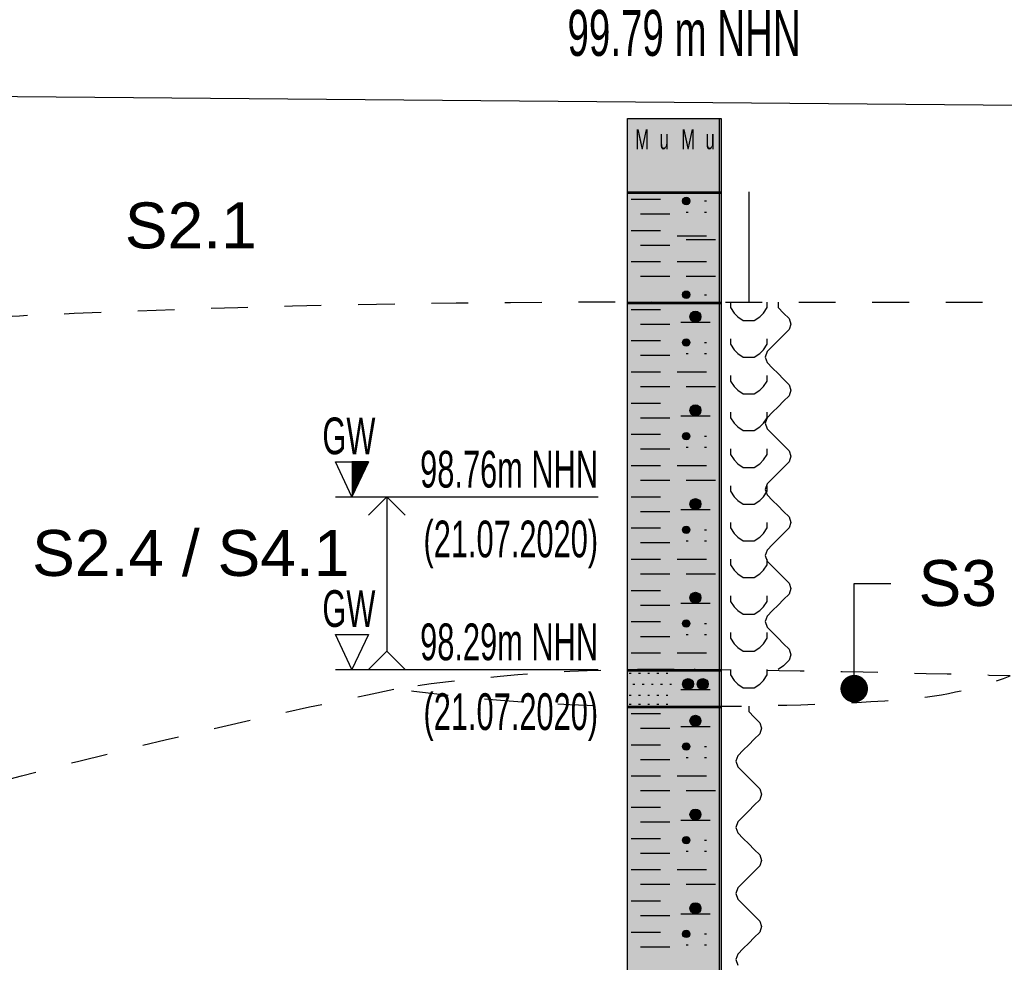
# Model space of a CAD drawing. Header units: metres. Extents: x -17 to 824, y 89 to 134.
# Tile 8 of 80: x 3.06 to 5.74, y 97.49 to 100.06. Entities that reach past the tile are written whole.
import ezdxf
from ezdxf import colors
from ezdxf.entities.mleader import LeaderData, LeaderLine
from ezdxf.enums import TextEntityAlignment as Align
from ezdxf.math import Vec2, Vec3

# ---------------------------------------------------------------- set-up
doc = ezdxf.new("R2010")
doc.units = ezdxf.units.M
doc.linetypes.add('ACAD_ISO03W100', pattern=[30, 12, -18])
for name, color, linetype in [('BG_GT_DC_RKS', 249, 'Continuous'), ('BG_GT_SCHICHT', 3, 'ACAD_ISO03W100'), ('BG_GT_TE', 6, 'Continuous'), ('BW_KOERP_GESCH', 126, 'Continuous')]:
    doc.layers.add(name, color=color, linetype=linetype)
doc.styles.add('ARI025_V_50', font='arial.ttf', dxfattribs={"height": 0.125})
doc.styles.get("Standard").update_dxf_attribs({"font": 'arial.ttf'})

# ---------------------------------------------------------------- blocks, each defined once
blk = doc.blocks.new('QP1-RKS-3')
at = {"linetype": 'Continuous'}
for p, q in [((-0.00255, 0), (0.00255, 0)), ((-0.00255, -0.0041), (-0.00255, 0)), ((-0.00255, 0), (0.00245, 0)), ((-0.00255, -0.08), (-0.00255, 0)), ((0.00245, 0), (0.00245, -0.08)), ((0.00255, 0), (0.00255, -0.0041)), ((-0.00255, -0.004), (0.00255, -0.004)), ((-0.00255, -0.0101), (-0.00255, -0.004)), ((0.00255, -0.0041), (-0.00255, -0.0041)), ((0.00255, -0.004), (0.00255, -0.0101)), ((-0.00235, -0.0044), (-0.00075, -0.0044)), ((0.00045, -0.0045), (0.00085, -0.0045)), ((0.000456, -0.00445), (0.000844, -0.00445)), ((0.000456, -0.00455), (0.000844, -0.00455)), ((0.000477, -0.0044), (0.000823, -0.0044)), ((0.000477, -0.0046), (0.000823, -0.0046)), ((0.000518, -0.00435), (0.000782, -0.00435)), ((0.000518, -0.00465), (0.000782, -0.00465)), ((0.00165, -0.0045), (0.00175, -0.0045)), ((-0.00185, -0.0052), (-0.00025, -0.0052)), ((0.00065, -0.0051), (0.00075, -0.0051)), ((0.00165, -0.0051), (0.00175, -0.0051)), ((-0.00235, -0.0061), (-0.00075, -0.0061)), ((0.00015, -0.0064), (0.00175, -0.0064)), ((-0.00185, -0.0069), (-0.00025, -0.0069)), ((0.00065, -0.0066), (0.00225, -0.0066)), ((-0.00235, -0.0078), (-0.00075, -0.0078)), ((0.00015, -0.0078), (0.00175, -0.0078)), ((-0.00185, -0.0086), (-0.00025, -0.0086)), ((0.00065, -0.0086), (0.00225, -0.0086)), ((0.00045, -0.0096), (0.00085, -0.0096)), ((0.000456, -0.00955), (0.000844, -0.00955)), ((0.000477, -0.0095), (0.000823, -0.0095)), ((0.000518, -0.00945), (0.000782, -0.00945)), ((0.00165, -0.0096), (0.00175, -0.0096)), ((-0.00255, -0.01), (0.00255, -0.01)), ((-0.00255, -0.0301), (-0.00255, -0.01)), ((0.00255, -0.0101), (-0.00255, -0.0101)), ((0.000456, -0.00965), (0.000844, -0.00965)), ((0.000477, -0.0097), (0.000823, -0.0097)), ((0.000518, -0.00975), (0.000782, -0.00975)), ((0.00255, -0.01), (0.00255, -0.0301)), ((0.00305, -0.01), (0.00305, -0.0103)), ((0.00505, -0.0103), (0.00505, -0.01)), ((0.00565, -0.01), (0.00565, -0.0103)), ((-0.00235, -0.0104), (-0.00075, -0.0104)), ((0.000867, -0.0107), (0.001433, -0.0107)), ((0.00089, -0.01065), (0.00141, -0.01065)), ((0.000926, -0.0106), (0.001374, -0.0106)), ((0.000984, -0.01055), (0.001316, -0.01055)), ((0.00305, -0.0103), (0.00325, -0.0106)), ((0.00325, -0.0106), (0.00345, -0.0108)), ((0.00465, -0.0108), (0.00485, -0.0106)), ((0.00485, -0.0106), (0.00505, -0.0103)), ((0.00565, -0.0103), (0.00595, -0.0106)), ((0.00595, -0.0106), (0.00625, -0.0109)), ((-0.00185, -0.0112), (-0.00025, -0.0112)), ((0.00035, -0.0111), (0.00195, -0.0111)), ((0.00085, -0.0108), (0.00145, -0.0108)), ((0.000854, -0.01075), (0.001446, -0.01075)), ((0.000854, -0.01085), (0.001446, -0.01085)), ((0.000867, -0.0109), (0.001433, -0.0109)), ((0.00089, -0.01095), (0.00141, -0.01095)), ((0.000926, -0.011), (0.001374, -0.011)), ((0.000984, -0.01105), (0.001316, -0.01105)), ((0.00345, -0.0108), (0.00375, -0.011)), ((0.00375, -0.011), (0.00405, -0.011)), ((0.00405, -0.011), (0.00435, -0.011)), ((0.00435, -0.011), (0.00465, -0.0108)), ((0.00625, -0.0109), (0.00635, -0.0112)), ((0.00635, -0.0112), (0.00625, -0.0115)), ((0.00625, -0.0115), (0.00595, -0.0118)), ((-0.00235, -0.0121), (-0.00075, -0.0121)), ((0.00045, -0.0122), (0.00085, -0.0122)), ((0.000456, -0.01215), (0.000844, -0.01215)), ((0.000456, -0.01225), (0.000844, -0.01225)), ((0.000477, -0.0121), (0.000823, -0.0121)), ((0.000477, -0.0123), (0.000823, -0.0123)), ((0.000518, -0.01205), (0.000782, -0.01205)), ((0.00165, -0.0122), (0.00175, -0.0122)), ((0.00305, -0.012), (0.00305, -0.0123)), ((0.00305, -0.0123), (0.00325, -0.0126)), ((0.00485, -0.0126), (0.00505, -0.0123)), ((0.00505, -0.0123), (0.00505, -0.012)), ((0.00565, -0.0121), (0.00535, -0.0124)), ((0.00595, -0.0118), (0.00565, -0.0121)), ((0.000518, -0.01235), (0.000782, -0.01235)), ((0.00065, -0.0128), (0.00075, -0.0128)), ((0.00165, -0.0128), (0.00175, -0.0128)), ((0.00325, -0.0126), (0.00345, -0.0128)), ((0.00345, -0.0128), (0.00375, -0.013)), ((0.00435, -0.013), (0.00465, -0.0128)), ((0.00465, -0.0128), (0.00485, -0.0126)), ((0.00505, -0.0127), (0.00495, -0.013)), ((0.00535, -0.0124), (0.00505, -0.0127)), ((-0.00185, -0.0129), (-0.00025, -0.0129)), ((0.00375, -0.013), (0.00405, -0.013)), ((0.00405, -0.013), (0.00435, -0.013)), ((0.00495, -0.013), (0.00505, -0.0133)), ((0.00505, -0.0133), (0.00535, -0.0136)), ((-0.00235, -0.0138), (-0.00075, -0.0138)), ((0.00015, -0.0138), (0.00175, -0.0138)), ((0.00535, -0.0136), (0.00565, -0.0139)), ((0.00565, -0.0139), (0.00595, -0.0142)), ((0.00305, -0.014), (0.00305, -0.0143)), ((0.00305, -0.0143), (0.00325, -0.0146)), ((0.00485, -0.0146), (0.00505, -0.0143)), ((0.00505, -0.0143), (0.00505, -0.014)), ((0.00595, -0.0142), (0.00625, -0.0145)), ((-0.00185, -0.0146), (-0.00025, -0.0146)), ((0.00065, -0.0146), (0.00225, -0.0146)), ((0.00325, -0.0146), (0.00345, -0.0148)), ((0.00345, -0.0148), (0.00375, -0.015)), ((0.00375, -0.015), (0.00405, -0.015)), ((0.00405, -0.015), (0.00435, -0.015)), ((0.00435, -0.015), (0.00465, -0.0148)), ((0.00465, -0.0148), (0.00485, -0.0146)), ((0.00625, -0.0145), (0.00635, -0.0148)), ((0.00635, -0.0148), (0.00625, -0.0151)), ((-0.00235, -0.0155), (-0.00075, -0.0155)), ((0.00595, -0.0154), (0.00565, -0.0157)), ((0.00625, -0.0151), (0.00595, -0.0154)), ((0.00085, -0.0159), (0.00145, -0.0159)), ((0.000854, -0.01585), (0.001446, -0.01585)), ((0.000854, -0.01595), (0.001446, -0.01595)), ((0.000867, -0.0158), (0.001433, -0.0158)), ((0.000867, -0.016), (0.001433, -0.016)), ((0.00089, -0.01575), (0.00141, -0.01575)), ((0.00089, -0.01605), (0.00141, -0.01605)), ((0.000926, -0.0157), (0.001374, -0.0157)), ((0.000984, -0.01565), (0.001316, -0.01565)), ((0.00305, -0.016), (0.00305, -0.0163)), ((0.00505, -0.0163), (0.00505, -0.016)), ((0.00535, -0.016), (0.00505, -0.0163)), ((0.00565, -0.0157), (0.00535, -0.016)), ((-0.00185, -0.0163), (-0.00025, -0.0163)), ((0.00035, -0.0162), (0.00195, -0.0162)), ((0.000926, -0.0161), (0.001374, -0.0161)), ((0.000984, -0.01615), (0.001316, -0.01615)), ((0.00305, -0.0163), (0.00325, -0.0166)), ((0.00325, -0.0166), (0.00345, -0.0168)), ((0.00465, -0.0168), (0.00485, -0.0166)), ((0.00485, -0.0166), (0.00505, -0.0163)), ((0.00505, -0.0163), (0.00495, -0.0166)), ((0.00495, -0.0166), (0.00505, -0.0169)), ((0.000518, -0.01715), (0.000782, -0.01715)), ((0.00345, -0.0168), (0.00375, -0.017)), ((0.00375, -0.017), (0.00405, -0.017)), ((0.00405, -0.017), (0.00435, -0.017)), ((0.00435, -0.017), (0.00465, -0.0168)), ((0.00505, -0.0169), (0.00535, -0.0172)), ((-0.00235, -0.0172), (-0.00075, -0.0172)), ((0.00045, -0.0173), (0.00085, -0.0173)), ((0.000456, -0.01725), (0.000844, -0.01725)), ((0.000456, -0.01735), (0.000844, -0.01735)), ((0.000477, -0.0172), (0.000823, -0.0172)), ((0.000477, -0.0174), (0.000823, -0.0174)), ((0.000518, -0.01745), (0.000782, -0.01745)), ((0.00165, -0.0173), (0.00175, -0.0173)), ((0.00535, -0.0172), (0.00565, -0.0175)), ((0.00565, -0.0175), (0.00595, -0.0178)), ((-0.00185, -0.018), (-0.00025, -0.018)), ((0.00065, -0.0179), (0.00075, -0.0179)), ((0.00165, -0.0179), (0.00175, -0.0179)), ((0.00305, -0.018), (0.00305, -0.0183)), ((0.00505, -0.0183), (0.00505, -0.018)), ((0.00595, -0.0178), (0.00625, -0.0181)), ((0.00625, -0.0181), (0.00635, -0.0184)), ((0.00305, -0.0183), (0.00325, -0.0186)), ((0.00325, -0.0186), (0.00345, -0.0188)), ((0.00465, -0.0188), (0.00485, -0.0186)), ((0.00485, -0.0186), (0.00505, -0.0183)), ((0.00625, -0.0187), (0.00595, -0.019)), ((0.00635, -0.0184), (0.00625, -0.0187)), ((-0.00235, -0.0189), (-0.00075, -0.0189)), ((0.00015, -0.0189), (0.00175, -0.0189)), ((0.00345, -0.0188), (0.00375, -0.019)), ((0.00375, -0.019), (0.00405, -0.019)), ((0.00405, -0.019), (0.00435, -0.019)), ((0.00435, -0.019), (0.00465, -0.0188)), ((0.00595, -0.019), (0.00565, -0.0193)), ((-0.00185, -0.0197), (-0.00025, -0.0197)), ((0.00065, -0.0197), (0.00225, -0.0197)), ((0.00535, -0.0196), (0.00505, -0.0199)), ((0.00565, -0.0193), (0.00535, -0.0196)), ((0.00305, -0.02), (0.00305, -0.0203)), ((0.00305, -0.0203), (0.00325, -0.0206)), ((0.00485, -0.0206), (0.00505, -0.0203)), ((0.00505, -0.0199), (0.00495, -0.0202)), ((0.00495, -0.0202), (0.00505, -0.0205)), ((0.00505, -0.0203), (0.00505, -0.02)), ((-0.00235, -0.0206), (-0.00075, -0.0206)), ((0.000867, -0.0209), (0.001433, -0.0209)), ((0.00089, -0.02085), (0.00141, -0.02085)), ((0.000926, -0.0208), (0.001374, -0.0208)), ((0.000984, -0.02075), (0.001316, -0.02075)), ((0.00325, -0.0206), (0.00345, -0.0208)), ((0.00345, -0.0208), (0.00375, -0.021)), ((0.00435, -0.021), (0.00465, -0.0208)), ((0.00465, -0.0208), (0.00485, -0.0206)), ((0.00505, -0.0205), (0.00535, -0.0208)), ((0.00535, -0.0208), (0.00565, -0.0211)), ((-0.00185, -0.0214), (-0.00025, -0.0214)), ((0.00035, -0.0213), (0.00195, -0.0213)), ((0.00085, -0.021), (0.00145, -0.021)), ((0.000854, -0.02095), (0.001446, -0.02095)), ((0.000854, -0.02105), (0.001446, -0.02105)), ((0.000867, -0.0211), (0.001433, -0.0211)), ((0.00089, -0.02115), (0.00141, -0.02115)), ((0.000926, -0.0212), (0.001374, -0.0212)), ((0.000984, -0.02125), (0.001316, -0.02125)), ((0.00375, -0.021), (0.00405, -0.021)), ((0.00405, -0.021), (0.00435, -0.021)), ((0.00565, -0.0211), (0.00595, -0.0214)), ((0.00595, -0.0214), (0.00625, -0.0217)), ((0.00625, -0.0217), (0.00635, -0.022)), ((-0.00235, -0.0223), (-0.00075, -0.0223)), ((0.00045, -0.0224), (0.00085, -0.0224)), ((0.000456, -0.02235), (0.000844, -0.02235)), ((0.000456, -0.02245), (0.000844, -0.02245)), ((0.000477, -0.0223), (0.000823, -0.0223)), ((0.000477, -0.0225), (0.000823, -0.0225)), ((0.000518, -0.02225), (0.000782, -0.02225)), ((0.00165, -0.0224), (0.00175, -0.0224)), ((0.00305, -0.022), (0.00305, -0.0223)), ((0.00305, -0.0223), (0.00325, -0.0226)), ((0.00485, -0.0226), (0.00505, -0.0223)), ((0.00505, -0.0223), (0.00505, -0.022)), ((0.00625, -0.0223), (0.00595, -0.0226)), ((0.00635, -0.022), (0.00625, -0.0223)), ((0.000518, -0.02255), (0.000782, -0.02255)), ((0.00065, -0.023), (0.00075, -0.023)), ((0.00165, -0.023), (0.00175, -0.023)), ((0.00325, -0.0226), (0.00345, -0.0228)), ((0.00345, -0.0228), (0.00375, -0.023)), ((0.00375, -0.023), (0.00405, -0.023)), ((0.00405, -0.023), (0.00435, -0.023)), ((0.00435, -0.023), (0.00465, -0.0228)), ((0.00465, -0.0228), (0.00485, -0.0226)), ((0.00565, -0.0229), (0.00535, -0.0232)), ((0.00595, -0.0226), (0.00565, -0.0229)), ((-0.00185, -0.0231), (-0.00025, -0.0231)), ((0.00505, -0.0235), (0.00495, -0.0238)), ((0.00535, -0.0232), (0.00505, -0.0235)), ((-0.00235, -0.024), (-0.00075, -0.024)), ((0.00015, -0.024), (0.00175, -0.024)), ((0.00305, -0.024), (0.00305, -0.0243)), ((0.00495, -0.0238), (0.00505, -0.0241)), ((0.00505, -0.0243), (0.00505, -0.024)), ((0.00505, -0.0241), (0.00535, -0.0244)), ((0.00305, -0.0243), (0.00325, -0.0246)), ((0.00325, -0.0246), (0.00345, -0.0248)), ((0.00465, -0.0248), (0.00485, -0.0246)), ((0.00485, -0.0246), (0.00505, -0.0243)), ((0.00535, -0.0244), (0.00565, -0.0247)), ((-0.00185, -0.0248), (-0.00025, -0.0248)), ((0.00065, -0.0248), (0.00225, -0.0248)), ((0.00345, -0.0248), (0.00375, -0.025)), ((0.00375, -0.025), (0.00405, -0.025)), ((0.00405, -0.025), (0.00435, -0.025)), ((0.00435, -0.025), (0.00465, -0.0248)), ((0.00565, -0.0247), (0.00595, -0.025)), ((0.00595, -0.025), (0.00625, -0.0253)), ((-0.00235, -0.0257), (-0.00075, -0.0257)), ((0.00625, -0.0253), (0.00635, -0.0256)), ((0.00635, -0.0256), (0.00625, -0.0259)), ((0.00085, -0.0261), (0.00145, -0.0261)), ((0.000854, -0.02605), (0.001446, -0.02605)), ((0.000854, -0.02615), (0.001446, -0.02615)), ((0.000867, -0.026), (0.001433, -0.026)), ((0.000867, -0.0262), (0.001433, -0.0262)), ((0.00089, -0.02595), (0.00141, -0.02595)), ((0.00089, -0.02625), (0.00141, -0.02625)), ((0.000926, -0.0259), (0.001374, -0.0259)), ((0.000984, -0.02585), (0.001316, -0.02585)), ((0.00305, -0.026), (0.00305, -0.0263)), ((0.00505, -0.0263), (0.00505, -0.026)), ((0.00595, -0.0262), (0.00565, -0.0265)), ((0.00625, -0.0259), (0.00595, -0.0262)), ((-0.00185, -0.0265), (-0.00025, -0.0265)), ((0.00035, -0.0264), (0.00195, -0.0264)), ((0.000926, -0.0263), (0.001374, -0.0263)), ((0.000984, -0.02635), (0.001316, -0.02635)), ((0.00305, -0.0263), (0.00325, -0.0266)), ((0.00325, -0.0266), (0.00345, -0.0268)), ((0.00345, -0.0268), (0.00375, -0.027)), ((0.00435, -0.027), (0.00465, -0.0268)), ((0.00465, -0.0268), (0.00485, -0.0266)), ((0.00485, -0.0266), (0.00505, -0.0263)), ((0.00535, -0.0268), (0.00505, -0.0271)), ((0.00565, -0.0265), (0.00535, -0.0268)), ((0.00375, -0.027), (0.00405, -0.027)), ((0.00405, -0.027), (0.00435, -0.027)), ((0.00505, -0.0271), (0.00495, -0.0274)), ((-0.00235, -0.0274), (-0.00075, -0.0274)), ((0.00045, -0.0275), (0.00085, -0.0275)), ((0.000456, -0.02745), (0.000844, -0.02745)), ((0.000456, -0.02755), (0.000844, -0.02755)), ((0.000477, -0.0274), (0.000823, -0.0274)), ((0.000477, -0.0276), (0.000823, -0.0276)), ((0.000518, -0.02735), (0.000782, -0.02735)), ((0.000518, -0.02765), (0.000782, -0.02765)), ((0.00165, -0.0275), (0.00175, -0.0275)), ((0.00495, -0.0274), (0.00505, -0.0277)), ((0.00505, -0.0277), (0.00535, -0.028)), ((-0.00185, -0.0282), (-0.00025, -0.0282)), ((0.00065, -0.0281), (0.00075, -0.0281)), ((0.00165, -0.0281), (0.00175, -0.0281)), ((0.00305, -0.028), (0.00305, -0.0283)), ((0.00305, -0.0283), (0.00325, -0.0286)), ((0.00485, -0.0286), (0.00505, -0.0283)), ((0.00505, -0.0283), (0.00505, -0.028)), ((0.00535, -0.028), (0.00565, -0.0283)), ((0.00565, -0.0283), (0.00595, -0.0286)), ((0.00325, -0.0286), (0.00345, -0.0288)), ((0.00345, -0.0288), (0.00375, -0.029)), ((0.00435, -0.029), (0.00465, -0.0288)), ((0.00465, -0.0288), (0.00485, -0.0286)), ((0.00595, -0.0286), (0.00625, -0.0289)), ((0.00625, -0.0289), (0.00635, -0.0292)), ((-0.00235, -0.0291), (-0.00075, -0.0291)), ((0.00015, -0.0291), (0.00175, -0.0291)), ((0.00375, -0.029), (0.00405, -0.029)), ((0.00405, -0.029), (0.00435, -0.029)), ((0.00635, -0.0292), (0.00625, -0.0295)), ((-0.00255, -0.03), (0.00255, -0.03)), ((-0.00255, -0.0321), (-0.00255, -0.03)), ((0.00255, -0.03), (0.00255, -0.0321)), ((0.00305, -0.03), (0.00305, -0.0303)), ((0.00505, -0.0303), (0.00505, -0.03)), ((0.00595, -0.0298), (0.00565, -0.03)), ((0.00625, -0.0295), (0.00595, -0.0298)), ((0.00255, -0.0301), (-0.00255, -0.0301)), ((-0.00245, -0.0302), (-0.00235, -0.0302)), ((-0.00195, -0.0302), (-0.00185, -0.0302)), ((-0.00145, -0.0302), (-0.00135, -0.0302)), ((-0.00095, -0.0302), (-0.00085, -0.0302)), ((-0.00045, -0.0302), (-0.00035, -0.0302)), ((0.000584, -0.03055), (0.000916, -0.03055)), ((0.001384, -0.03055), (0.001716, -0.03055)), ((0.00305, -0.0303), (0.00325, -0.0306)), ((0.00485, -0.0306), (0.00505, -0.0303)), ((-0.00225, -0.0308), (-0.00215, -0.0308)), ((-0.00175, -0.0308), (-0.00165, -0.0308)), ((-0.00125, -0.0308), (-0.00115, -0.0308)), ((-0.00075, -0.0308), (-0.00065, -0.0308)), ((-0.00025, -0.0308), (-0.00015, -0.0308)), ((0.00045, -0.0308), (0.00105, -0.0308)), ((0.000454, -0.03075), (0.001046, -0.03075)), ((0.000454, -0.03085), (0.001046, -0.03085)), ((0.000467, -0.0307), (0.001033, -0.0307)), ((0.000467, -0.0309), (0.001033, -0.0309)), ((0.00049, -0.03065), (0.00101, -0.03065)), ((0.00049, -0.03095), (0.00101, -0.03095)), ((0.000526, -0.0306), (0.000974, -0.0306)), ((0.000526, -0.031), (0.000974, -0.031)), ((0.000584, -0.03105), (0.000916, -0.03105)), ((0.00125, -0.0308), (0.00185, -0.0308)), ((0.001254, -0.03075), (0.001846, -0.03075)), ((0.001254, -0.03085), (0.001846, -0.03085)), ((0.001267, -0.0307), (0.001833, -0.0307)), ((0.001267, -0.0309), (0.001833, -0.0309)), ((0.00129, -0.03065), (0.00181, -0.03065)), ((0.00129, -0.03095), (0.00181, -0.03095)), ((0.001326, -0.0306), (0.001774, -0.0306)), ((0.001326, -0.031), (0.001774, -0.031)), ((0.001384, -0.03105), (0.001716, -0.03105)), ((0.00325, -0.0306), (0.00345, -0.0308)), ((0.00345, -0.0308), (0.00375, -0.031)), ((0.00375, -0.031), (0.00405, -0.031)), ((0.00405, -0.031), (0.00435, -0.031)), ((0.00435, -0.031), (0.00465, -0.0308)), ((0.00465, -0.0308), (0.00485, -0.0306)), ((-0.00245, -0.0314), (-0.00235, -0.0314)), ((-0.00195, -0.0314), (-0.00185, -0.0314)), ((-0.00145, -0.0314), (-0.00135, -0.0314)), ((-0.00095, -0.0314), (-0.00085, -0.0314)), ((-0.00045, -0.0314), (-0.00035, -0.0314)), ((0.00035, -0.0311), (0.00195, -0.0311)), ((-0.00255, -0.032), (0.00255, -0.032)), ((-0.00255, -0.0621), (-0.00255, -0.032)), ((0.00255, -0.0321), (-0.00255, -0.0321)), ((-0.00245, -0.0319), (-0.00235, -0.0319)), ((-0.00195, -0.0319), (-0.00185, -0.0319)), ((-0.00145, -0.0319), (-0.00135, -0.0319)), ((-0.00095, -0.0319), (-0.00085, -0.0319)), ((-0.00045, -0.0319), (-0.00035, -0.0319)), ((0.00255, -0.032), (0.00255, -0.0621)), ((0.00405, -0.032), (0.00405, -0.0323)), ((-0.00235, -0.0324), (-0.00075, -0.0324)), ((0.00089, -0.03265), (0.00141, -0.03265)), ((0.000926, -0.0326), (0.001374, -0.0326)), ((0.000984, -0.03255), (0.001316, -0.03255)), ((0.00405, -0.0323), (0.00435, -0.0326)), ((0.00435, -0.0326), (0.00465, -0.0329)), ((-0.00185, -0.0332), (-0.00025, -0.0332)), ((0.00035, -0.0331), (0.00195, -0.0331)), ((0.00085, -0.0328), (0.00145, -0.0328)), ((0.000854, -0.03275), (0.001446, -0.03275)), ((0.000854, -0.03285), (0.001446, -0.03285)), ((0.000867, -0.0327), (0.001433, -0.0327)), ((0.000867, -0.0329), (0.001433, -0.0329)), ((0.00089, -0.03295), (0.00141, -0.03295)), ((0.000926, -0.033), (0.001374, -0.033)), ((0.000984, -0.03305), (0.001316, -0.03305)), ((0.00465, -0.0329), (0.00475, -0.0332)), ((0.00475, -0.0332), (0.00465, -0.0335)), ((0.00465, -0.0335), (0.00435, -0.0338)), ((-0.00235, -0.0341), (-0.00075, -0.0341)), ((0.00045, -0.0342), (0.00085, -0.0342)), ((0.000456, -0.03415), (0.000844, -0.03415)), ((0.000456, -0.03425), (0.000844, -0.03425)), ((0.000477, -0.0341), (0.000823, -0.0341)), ((0.000477, -0.0343), (0.000823, -0.0343)), ((0.000518, -0.03405), (0.000782, -0.03405)), ((0.00165, -0.0342), (0.00175, -0.0342)), ((0.00405, -0.0341), (0.00375, -0.0344)), ((0.00435, -0.0338), (0.00405, -0.0341)), ((0.000518, -0.03435), (0.000782, -0.03435)), ((0.00065, -0.0348), (0.00075, -0.0348)), ((0.00165, -0.0348), (0.00175, -0.0348)), ((0.00345, -0.0347), (0.00335, -0.035)), ((0.00375, -0.0344), (0.00345, -0.0347)), ((-0.00185, -0.0349), (-0.00025, -0.0349)), ((0.00335, -0.035), (0.00345, -0.0353)), ((0.00345, -0.0353), (0.00375, -0.0356)), ((-0.00235, -0.0358), (-0.00075, -0.0358)), ((0.00015, -0.0358), (0.00175, -0.0358)), ((0.00375, -0.0356), (0.00405, -0.0359)), ((0.00405, -0.0359), (0.00435, -0.0362)), ((0.00435, -0.0362), (0.00465, -0.0365)), ((-0.00185, -0.0366), (-0.00025, -0.0366)), ((0.00065, -0.0366), (0.00225, -0.0366)), ((0.00465, -0.0365), (0.00475, -0.0368)), ((0.00475, -0.0368), (0.00465, -0.0371)), ((-0.00235, -0.0375), (-0.00075, -0.0375)), ((0.00435, -0.0374), (0.00405, -0.0377)), ((0.00465, -0.0371), (0.00435, -0.0374)), ((0.00085, -0.0379), (0.00145, -0.0379)), ((0.000854, -0.03785), (0.001446, -0.03785)), ((0.000854, -0.03795), (0.001446, -0.03795)), ((0.000867, -0.0378), (0.001433, -0.0378)), ((0.000867, -0.038), (0.001433, -0.038)), ((0.00089, -0.03775), (0.00141, -0.03775)), ((0.00089, -0.03805), (0.00141, -0.03805)), ((0.000926, -0.0377), (0.001374, -0.0377)), ((0.000984, -0.03765), (0.001316, -0.03765)), ((0.00375, -0.038), (0.00345, -0.0383)), ((0.00405, -0.0377), (0.00375, -0.038)), ((-0.00185, -0.0383), (-0.00025, -0.0383)), ((0.00035, -0.0382), (0.00195, -0.0382)), ((0.000926, -0.0381), (0.001374, -0.0381)), ((0.000984, -0.03815), (0.001316, -0.03815)), ((0.00345, -0.0383), (0.00335, -0.0386)), ((0.00335, -0.0386), (0.00345, -0.0389)), ((0.00345, -0.0389), (0.00375, -0.0392)), ((-0.00235, -0.0392), (-0.00075, -0.0392)), ((0.00045, -0.0393), (0.00085, -0.0393)), ((0.000456, -0.03925), (0.000844, -0.03925)), ((0.000456, -0.03935), (0.000844, -0.03935)), ((0.000477, -0.0392), (0.000823, -0.0392)), ((0.000477, -0.0394), (0.000823, -0.0394)), ((0.000518, -0.03915), (0.000782, -0.03915)), ((0.000518, -0.03945), (0.000782, -0.03945)), ((0.00165, -0.0393), (0.00175, -0.0393)), ((0.00375, -0.0392), (0.00405, -0.0395)), ((0.00405, -0.0395), (0.00435, -0.0398)), ((-0.00185, -0.04), (-0.00025, -0.04)), ((0.00065, -0.0399), (0.00075, -0.0399)), ((0.00165, -0.0399), (0.00175, -0.0399)), ((0.00435, -0.0398), (0.00465, -0.0401)), ((0.00465, -0.0401), (0.00475, -0.0404)), ((0.00465, -0.0407), (0.00435, -0.041)), ((0.00475, -0.0404), (0.00465, -0.0407)), ((-0.00235, -0.0409), (-0.00075, -0.0409)), ((0.00015, -0.0409), (0.00175, -0.0409)), ((0.00435, -0.041), (0.00405, -0.0413)), ((-0.00185, -0.0417), (-0.00025, -0.0417)), ((0.00065, -0.0417), (0.00225, -0.0417)), ((0.00375, -0.0416), (0.00345, -0.0419)), ((0.00405, -0.0413), (0.00375, -0.0416)), ((0.00345, -0.0419), (0.00335, -0.0422)), ((0.00335, -0.0422), (0.00345, -0.0425)), ((-0.00235, -0.0426), (-0.00075, -0.0426)), ((0.00089, -0.04285), (0.00141, -0.04285)), ((0.000926, -0.0428), (0.001374, -0.0428)), ((0.000984, -0.04275), (0.001316, -0.04275)), ((0.00345, -0.0425), (0.00375, -0.0428)), ((0.00375, -0.0428), (0.00405, -0.0431)), ((-0.00185, -0.0434), (-0.00025, -0.0434)), ((0.00035, -0.0433), (0.00195, -0.0433)), ((0.00085, -0.043), (0.00145, -0.043)), ((0.000854, -0.04295), (0.001446, -0.04295)), ((0.000854, -0.04305), (0.001446, -0.04305)), ((0.000867, -0.0429), (0.001433, -0.0429)), ((0.000867, -0.0431), (0.001433, -0.0431)), ((0.00089, -0.04315), (0.00141, -0.04315)), ((0.000926, -0.0432), (0.001374, -0.0432)), ((0.000984, -0.04325), (0.001316, -0.04325)), ((0.00405, -0.0431), (0.00435, -0.0434)), ((0.00435, -0.0434), (0.00465, -0.0437)), ((0.00465, -0.0437), (0.00475, -0.044)), ((-0.00235, -0.0443), (-0.00075, -0.0443)), ((0.00045, -0.0444), (0.00085, -0.0444)), ((0.000456, -0.04435), (0.000844, -0.04435)), ((0.000456, -0.04445), (0.000844, -0.04445)), ((0.000477, -0.0443), (0.000823, -0.0443)), ((0.000518, -0.04425), (0.000782, -0.04425)), ((0.00165, -0.0444), (0.00175, -0.0444)), ((0.00465, -0.0443), (0.00435, -0.0446)), ((0.00475, -0.044), (0.00465, -0.0443)), ((0.000477, -0.0445), (0.000823, -0.0445)), ((0.000518, -0.04455), (0.000782, -0.04455)), ((0.00065, -0.045), (0.00075, -0.045)), ((0.00165, -0.045), (0.00175, -0.045)), ((0.00405, -0.0449), (0.00375, -0.0452)), ((0.00435, -0.0446), (0.00405, -0.0449)), ((-0.00185, -0.0451), (-0.00025, -0.0451)), ((0.00345, -0.0455), (0.00335, -0.0458)), ((0.00375, -0.0452), (0.00345, -0.0455)), ((0.00335, -0.0458), (0.00345, -0.0461))]:
    blk.add_line(p, q, dxfattribs=at)
at = {"linetype": 'ACAD_ISO03W100', "ltscale": 0.005}
blk.add_line((0.00405, -0.004), (0.00405, -0.01), dxfattribs=at)
at = {"color": 160}
for p, q in [((-0.01755, -0.0206), (-0.01845, -0.0187)), ((-0.01845, -0.0187), (-0.01665, -0.0187)), ((-0.01665, -0.0187), (-0.01755, -0.0206)), ((-0.01665, -0.0187), (-0.01755, -0.0187)), ((-0.016674, -0.01875), (-0.01755, -0.01875)), ((-0.016697, -0.0188), (-0.01755, -0.0188)), ((-0.016721, -0.01885), (-0.01755, -0.01885)), ((-0.016745, -0.0189), (-0.01755, -0.0189)), ((-0.016768, -0.01895), (-0.01755, -0.01895)), ((-0.016792, -0.019), (-0.01755, -0.019)), ((-0.016816, -0.01905), (-0.01755, -0.01905)), ((-0.016839, -0.0191), (-0.01755, -0.0191)), ((-0.016863, -0.01915), (-0.01755, -0.01915)), ((-0.016887, -0.0192), (-0.01755, -0.0192)), ((-0.016911, -0.01925), (-0.01755, -0.01925)), ((-0.016934, -0.0193), (-0.01755, -0.0193)), ((-0.016958, -0.01935), (-0.01755, -0.01935)), ((-0.016982, -0.0194), (-0.01755, -0.0194)), ((-0.017005, -0.01945), (-0.01755, -0.01945)), ((-0.017029, -0.0195), (-0.01755, -0.0195)), ((-0.017053, -0.01955), (-0.01755, -0.01955)), ((-0.017076, -0.0196), (-0.01755, -0.0196)), ((-0.0171, -0.01965), (-0.01755, -0.01965)), ((-0.017124, -0.0197), (-0.01755, -0.0197)), ((-0.017147, -0.01975), (-0.01755, -0.01975)), ((-0.017171, -0.0198), (-0.01755, -0.0198)), ((-0.017195, -0.01985), (-0.01755, -0.01985)), ((-0.017218, -0.0199), (-0.01755, -0.0199)), ((-0.017242, -0.01995), (-0.01755, -0.01995)), ((-0.017266, -0.02), (-0.01755, -0.02)), ((-0.017289, -0.02005), (-0.01755, -0.02005)), ((-0.017313, -0.0201), (-0.01755, -0.0201)), ((-0.017337, -0.02015), (-0.01755, -0.02015)), ((-0.017361, -0.0202), (-0.01755, -0.0202)), ((-0.017384, -0.02025), (-0.01755, -0.02025)), ((-0.017408, -0.0203), (-0.01755, -0.0203)), ((-0.017432, -0.02035), (-0.01755, -0.02035)), ((-0.01845, -0.0206), (-0.00415, -0.0206)), ((-0.017455, -0.0204), (-0.01755, -0.0204)), ((-0.017479, -0.02045), (-0.01755, -0.02045)), ((-0.017503, -0.0205), (-0.01755, -0.0205)), ((-0.017526, -0.02055), (-0.01755, -0.02055)), ((-0.01665, -0.0216), (-0.01565, -0.0206)), ((-0.01565, -0.0206), (-0.01465, -0.0216)), ((-0.01565, -0.0206), (-0.01565, -0.029)), ((-0.01755, -0.03), (-0.01845, -0.0281)), ((-0.01845, -0.0281), (-0.01665, -0.0281)), ((-0.01665, -0.0281), (-0.01755, -0.03)), ((-0.01665, -0.03), (-0.01565, -0.029)), ((-0.01565, -0.029), (-0.01465, -0.03)), ((-0.01845, -0.03), (-0.00415, -0.03))]:
    blk.add_line(p, q, dxfattribs=at)
for centre, radius in [((0.00065, -0.0045), 0.0002), ((0.00065, -0.0096), 0.0002), ((0.00115, -0.0108), 0.0003), ((0.00065, -0.0122), 0.0002), ((0.00115, -0.0159), 0.0003), ((0.00065, -0.0173), 0.0002), ((0.00115, -0.021), 0.0003), ((0.00065, -0.0224), 0.0002), ((0.00115, -0.0261), 0.0003), ((0.00065, -0.0275), 0.0002), ((0.00075, -0.0308), 0.0003), ((0.00155, -0.0308), 0.0003), ((0.00115, -0.0328), 0.0003), ((0.00065, -0.0342), 0.0002), ((0.00115, -0.0379), 0.0003), ((0.00065, -0.0393), 0.0002), ((0.00115, -0.043), 0.0003), ((0.00065, -0.0444), 0.0002)]:
    blk.add_circle(centre, radius)
at = {"color": 30}
blk.add_solid([(-0.00255, 0), (0.00255, 0), (-0.00255, -0.0041), (0.00255, -0.0041)], dxfattribs=at)
at = {"color": 191}
for points in [[(-0.00255, -0.004), (0.00255, -0.004), (-0.00255, -0.0101), (0.00255, -0.0101)], [(-0.00255, -0.01), (0.00255, -0.01), (-0.00255, -0.0301), (0.00255, -0.0301)], [(-0.00255, -0.032), (0.00255, -0.032), (-0.00255, -0.0621), (0.00255, -0.0621)]]:
    blk.add_solid(points, dxfattribs=at)
at = {"color": 33}
blk.add_solid([(-0.00255, -0.03), (0.00255, -0.03), (-0.00255, -0.0321), (0.00255, -0.0321)], dxfattribs=at)
at = {"width": 0.6}
blk.add_text('  99.79 m NHN', height=0.0025, dxfattribs=at).set_placement((-0.00005, 0.0034), align=Align.CENTER)
for s, p in [('M', (-0.00175, -0.0006)), ('u', (-0.00055, -0.0006)), ('M', (0.00075, -0.0006)), ('u', (0.00195, -0.0006))]:
    blk.add_text(s, height=0.001083, dxfattribs=at).set_placement(p, align=Align.TOP_CENTER)
at = {"color": 160, "width": 0.6}
for s, p in [('GW', (-0.016273, -0.018287)), ('98.76m NHN', (-0.00415, -0.0201)), ('(21.07.2020)', (-0.00415, -0.0239)), ('GW', (-0.016273, -0.027687)), ('98.29m NHN', (-0.00415, -0.0295)), ('(21.07.2020)', (-0.00415, -0.0333))]:
    blk.add_text(s, height=0.002, dxfattribs=at).set_placement(p, align=Align.RIGHT)
blk = doc.blocks.new('_Dot')
at = {"color": 0, "linetype": 'ByBlock', "lineweight": -2}
blk.add_line((-0.5, 0), (-1, 0), dxfattribs=at)
at = {"color": 0, "linetype": 'ByBlock', "const_width": 0.5}
blk.add_lwpolyline([(-0.25, 0, 1), (0.25, 0, 1)], format="xyb", close=True, dxfattribs=at)

msp = doc.modelspace()

# ---------------------------------------------------------------- linework, layer by layer
at = {"layer": 'BG_GT_SCHICHT', "ltscale": 0.005, "flags": 128}
for points in [[(0.5879, 99.1523, 0.013335), (2.4705, 99.2205, -0.016824), (4.846, 99.29), (8, 99.29)], [(-3.3547, 97.4959, 0.013499), (-2.6141, 97.5095, -0.013499), (-0.3925, 97.55, 0.041895), (2.8354, 97.9378, -0.016653), (4.0898, 98.2375)]]:
    msp.add_lwpolyline(points, format="xyb", dxfattribs=at)
msp.add_lwpolyline([(4.846, 98.29, 0.0384), (4.0898, 98.2375, 0.037613), (4.846, 98.19, 0.018285), (5.4576, 98.2068, 0.071931), (5.76, 98.2721, 0.005238)], format="xyb", close=True, dxfattribs=at)
at = {"layer": 'BW_KOERP_GESCH'}
msp.add_lwpolyline([(-8, 99.8041), (-2.878, 99.85), (-2.298, 99.681), (-0.875, 99.139), (0.095, 99.151), (1.804, 99.915), (2.216, 99.857), (8, 99.8072)], dxfattribs=at)

# ---------------------------------------------------------------- block references
at = {"layer": 'BG_GT_DC_RKS', "xscale": 50, "yscale": 50, "zscale": 50}
msp.add_blockref('QP1-RKS-3', (4.846, 99.79), dxfattribs=at)

# ---------------------------------------------------------------- texts
at = {"layer": 'BG_GT_TE', "char_height": 0.125, "attachment_point": 5, "style": 'ARI025_V_50'}
for s, width, insert in [('S2.1', 0.328416, (3.5297, 99.4977)), ('S2.4 / S4.1', 0.833191, (3.5297, 98.606))]:
    msp.add_mtext_dynamic_manual_height_columns(s, width=width, gutter_width=0.625, heights=[0], dxfattribs=dict(at, insert=insert))

# ---------------------------------------------------------------- leaders
at = {"layer": 'BG_GT_TE'}
ml = msp.add_multileader_mtext('Standard', dxfattribs=at)
ml.set_content('S3', color=256, style='ARI025_V_50')
ml.set_leader_properties(color=256, linetype='ByLayer', lineweight=-1)
ml.set_arrow_properties(name='DOT')
ml.build(insert=Vec2(0, 0))
ml.multileader.update_dxf_attribs({"dogleg_length": 0.1, "arrow_head_size": 0.075})
ctx = ml.context
ctx.base_point, ctx.char_height, ctx.arrow_head_size, ctx.landing_gap_size, ctx.plane_origin = Vec3(5.4357, 98.524), 0.125, 0.075, 0.075, Vec3(5.3357, 98.2375)
notes = []
notes.append((ctx, [(0, (1, 1, 0), (5.3357, 98.524), (1, 0), 0.1, [(0, [(5.3357, 98.2375)], 0, [])])]))
ctx.mtext.insert, ctx.mtext.flow_direction = Vec3(5.5107, 98.5876), 5
for ctx, leaders in notes:
    for number, flags, end, landing, length, lines in leaders:
        leader = LeaderData()
        leader.index, (leader.has_last_leader_line, leader.has_dogleg_vector, leader.attachment_direction) = number, flags
        leader.last_leader_point, leader.dogleg_vector, leader.dogleg_length = Vec3(end), Vec3(landing), length
        for number, points, colour, breaks in lines:
            line = LeaderLine()
            line.index, line.vertices, line.color, line.breaks = number, Vec3.list(points), colors.encode_raw_color(colour), breaks
            leader.lines.append(line)
        ctx.leaders.append(leader)

doc.saveas('drawing.dxf')
